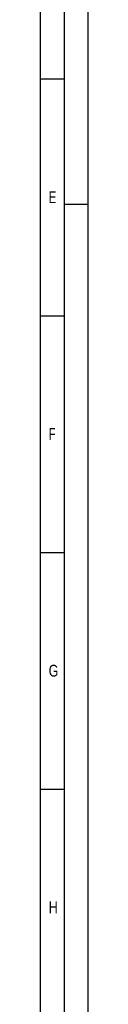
# Model space of a CAD drawing. Header units: millimetres. Extents: x 0 to 1189, y 0 to 841.
# Tile 174 of 175: x 1179 to 1189, y 425 to 633. Entities that reach past the tile are written whole.
import ezdxf

# ---------------------------------------------------------------- set-up
doc = ezdxf.new("R2010")
doc.units = ezdxf.units.MM
doc.header["$LTSCALE"] = 65.395
doc.layers.get('0').update_dxf_attribs({"linetype": 'CONTINUOUS'})
doc.styles.add('TEXTSTYLE_2', font='txt')

msp = doc.modelspace()

# ---------------------------------------------------------------- linework, layer by layer
at = {"color": 5, "linetype": 'Continuous'}
for p, q in [((1189, 841), (1189, 0)), ((1179, 831), (1179, 10)), ((1179, 620.5), (1184, 620.5)), ((1189, 594), (1184, 594)), ((1179, 570.5), (1184, 570.5)), ((1179, 520.5), (1184, 520.5)), ((1179, 470.5), (1184, 470.5))]:
    msp.add_line(p, q, dxfattribs=at)
at = {"color": 6, "linetype": 'Continuous'}
msp.add_line((1184, 836), (1184, 5), dxfattribs=at)

# ---------------------------------------------------------------- texts
at = {"color": 5, "linetype": 'Continuous', "style": 'TEXTSTYLE_2'}
for s, width, p in [('E', 0.714286, (1180.77091, 594.271)), ('F', 0.714286, (1180.77091, 544.271)), ('G', 0.785714, (1180.77091, 494.271)), ('H', 0.785714, (1180.77091, 444.271))]:
    msp.add_text(s, height=2.50001, dxfattribs=dict(at, width=width)).set_placement(p)

doc.saveas('drawing.dxf')
